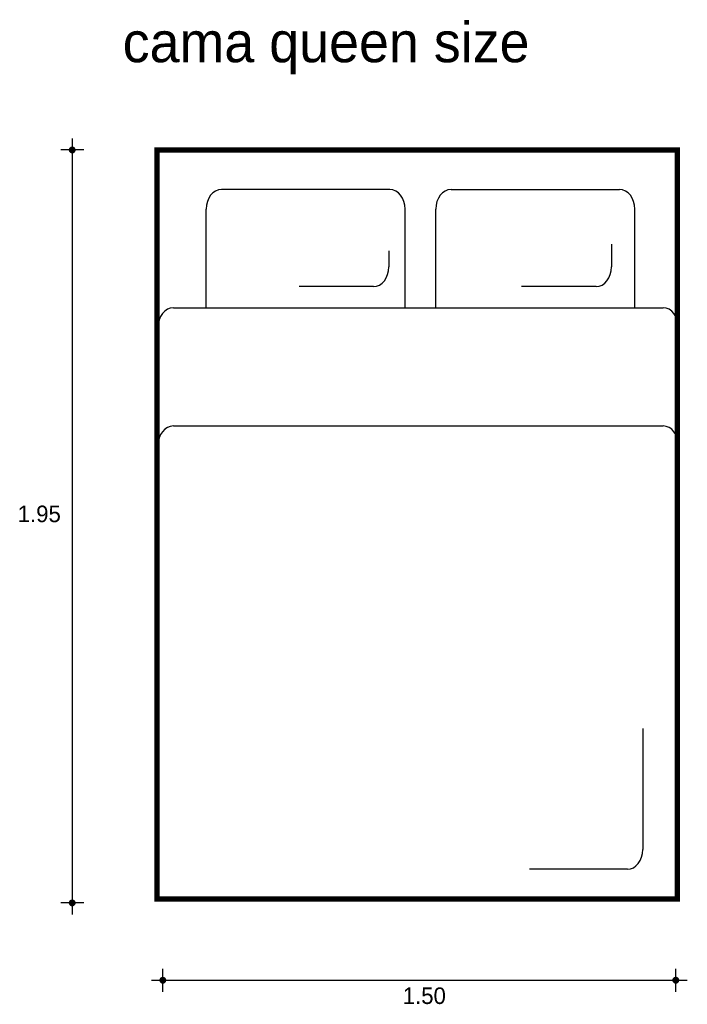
# Model space of a CAD drawing. Extents: x 5.52 to 7.41, y 1.56 to 4.34.
import ezdxf

# ---------------------------------------------------------------- set-up
doc = ezdxf.new("R2010")
doc.units = 0
doc.header["$MEASUREMENT"] = 0
for name, color, linetype in [('BORDE', 2, 'CONTINUOUS'), ('COTAS', 6, 'CONTINUOUS'), ('DIBUJO', 5, 'CONTINUOUS'), ('TEXTO', 4, 'CONTINUOUS')]:
    doc.layers.add(name, color=color, linetype=linetype)

# ---------------------------------------------------------------- blocks, each defined once
blk = doc.blocks.new('CAMA4')
at = {"layer": 'DIBUJO'}
for p, q in [((0, 1.9), (1.7, 1.9)), ((0, 0), (0, 1.9)), ((1.7, 0), (1.7, 1.9)), ((0.7571, 1.7999), (0.2071, 1.7999)), ((0.9571, 1.7999), (1.5075, 1.7999)), ((0.1571, 1.4999), (0.1571, 1.7499)), ((0.8071, 1.4999), (0.8071, 1.7499)), ((0.9071, 1.4999), (0.9071, 1.7499)), ((1.5575, 1.4999), (1.5575, 1.7499)), ((1.4811, 1.6613), (1.4811, 1.6037)), ((0.754, 1.6441), (0.754, 1.6037)), ((0.704, 1.5537), (0.4607, 1.5537)), ((1.4311, 1.5537), (1.1877, 1.5537)), ((0.05, 1.5), (1.65, 1.5)), ((0.05, 1.2), (1.65, 1.2)), ((1.5831, 0.432), (1.5831, 0.1251)), ((1.5331, 0.0751), (1.2132, 0.0751)), ((0, 0), (1.7, 0))]:
    blk.add_line(p, q, dxfattribs=at)
for centre, start, end in [((0.2071, 1.7499), 90, 180), ((0.7571, 1.7499), 0, 90), ((0.9571, 1.7499), 90, 180), ((1.5075, 1.7499), 0, 90), ((0.704, 1.6037), 270, 0), ((1.4311, 1.6037), 270, 0), ((0.05, 1.45), 90, 180), ((1.65, 1.45), 0, 90), ((0.05, 1.15), 90, 180), ((1.65, 1.15), 0, 90), ((1.5331, 0.1251), 270, 0), ((1.5331, 0.1251), 270, 0)]:
    blk.add_arc(centre, 0.05, start, end, dxfattribs=at)

msp = doc.modelspace()

# ---------------------------------------------------------------- linework, layer by layer
at = {"layer": 'BORDE', "const_width": 0.015}
msp.add_lwpolyline([(5.9112, 1.8561), (7.379, 1.8561), (7.379, 3.969), (5.9112, 3.969), (5.9112, 1.8561)], dxfattribs=at)
at = {"layer": 'COTAS'}
for p, q in [((5.672, 4.0018), (5.672, 1.8123)), ((5.7044, 3.9693), (5.6395, 3.9693)), ((5.7044, 1.8448), (5.6395, 1.8448)), ((5.9276, 1.5942), (5.9276, 1.6591)), ((7.3742, 1.5942), (7.3742, 1.6591)), ((5.8951, 1.6266), (7.4067, 1.6266))]:
    msp.add_line(p, q, dxfattribs=at)
at = {"layer": 'COTAS', "const_width": 0.00974}
for points in [[(5.6671, 3.9693, 1), (5.6768, 3.9693, 1)], [(5.6671, 1.8448, 1), (5.6768, 1.8448, 1)], [(5.9227, 1.6266, 1), (5.9324, 1.6266, 1)], [(7.3693, 1.6266, 1), (7.3791, 1.6266, 1)]]:
    msp.add_lwpolyline(points, format="xyb", close=True, dxfattribs=at)

# ---------------------------------------------------------------- block references
at = {"layer": 'DIBUJO', "xscale": 0.8633955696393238, "yscale": 1.112080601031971, "zscale": 0.8633955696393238}
msp.add_blockref('CAMA4', (5.914, 1.8561), dxfattribs=at)

# ---------------------------------------------------------------- texts
at = {"layer": 'COTAS'}
for s, p in [('1.95', (5.5182, 2.9191)), ('1.50', (6.6041, 1.5595))]:
    msp.add_text(s, height=0.04675, dxfattribs=at).set_placement(p)
at = {"layer": 'TEXTO'}
msp.add_text('cama queen size', height=0.113495, dxfattribs=at).set_placement((5.8143, 4.2169))

doc.saveas('drawing.dxf')
